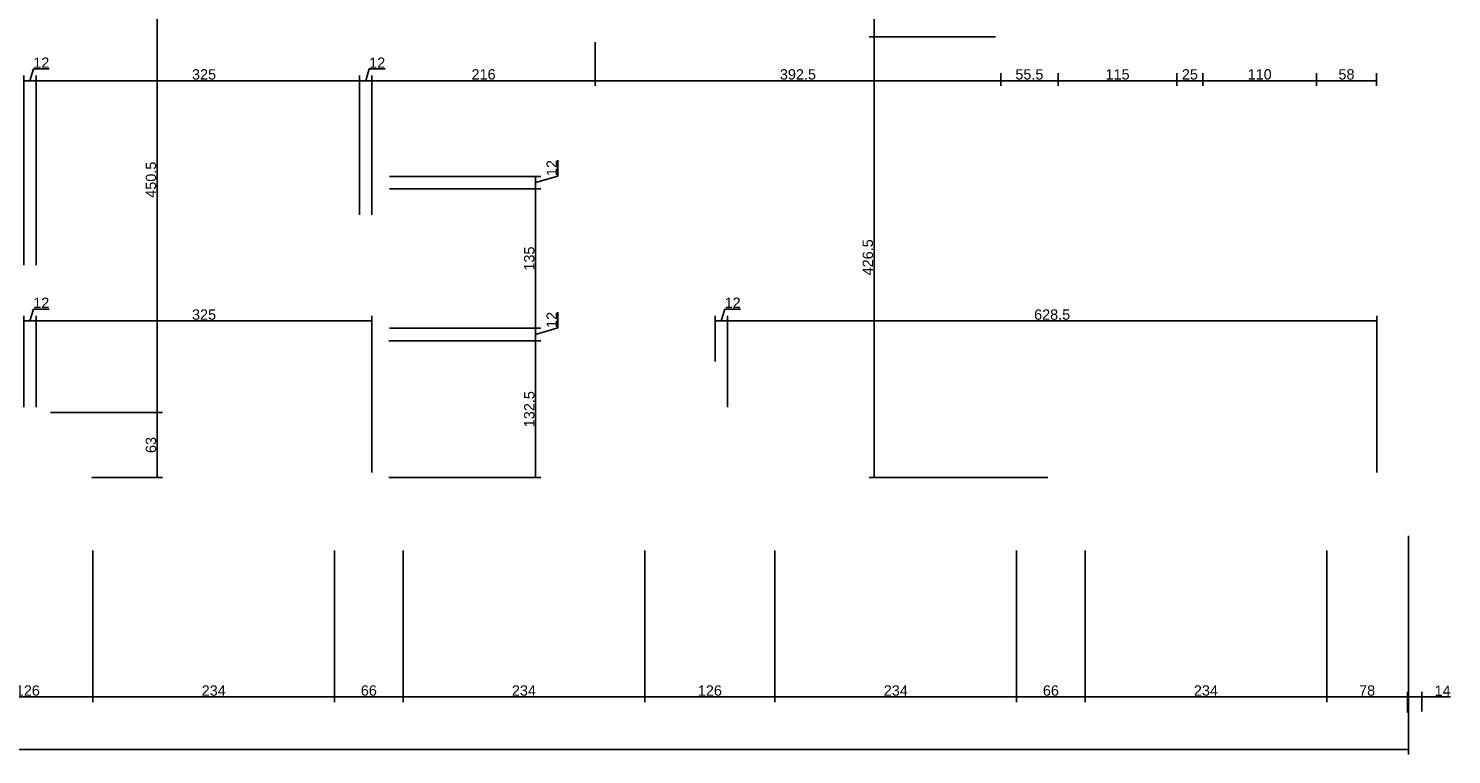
# Model space of a CAD drawing. Header units: millimetres. Extents: x 126553 to 403692, y -95821 to 38049.
# Tile 118 of 256: x 169045 to 170422, y -9233 to -8530. Entities that reach past the tile are written whole.
import ezdxf

# ---------------------------------------------------------------- set-up
doc = ezdxf.new("R2010")
doc.units = ezdxf.units.MM
doc.layers.add('11_wymiary', color=55, linetype='Continuous')
doc.layers.add('11_wymiary @ 50', color=55, linetype='Continuous')
doc.styles.add('11_RJ', font='arial.ttf')
doc.dimstyles.new('11_RJ (cc)', dxfattribs={"dimtxt": 0.2, "dimasz": 0.001, "dimexe": 0.1, "dimexo": 0.1, "dimgap": 0.02, "dimtad": 1, "dimdec": 1, "dimrnd": 0.5, "dimzin": 12, "dimdsep": 46, "dimtxsty": '11_RJ', "dimblk": 'OBLIQUE', "dimcen": 0, "dimdle": 0.01, "dimclrd": 256, "dimclre": 256, "dimclrt": 2, "dimazin": 3, "dimtfac": 1, "dimtdec": 1, "dimtofl": 0, "dimtmove": 0, "dimatfit": 3, "dimldrblk": 'DOT', "dimfxl": 1, "dimtolj": 1, "dimtzin": 13, "dimarcsym": 0})

# ---------------------------------------------------------------- blocks, each defined once
blk = doc.blocks.new('_Oblique')
at = {"color": 0, "linetype": 'ByBlock', "lineweight": -2}
blk.add_line((-0.5, -0.5), (0.5, 0.5), dxfattribs=at)
blk = doc.blocks.new('*D420')
at = {"layer": '11_wymiary', "lineweight": -2, "transparency": 16777216}
for p, q in [((169040.4, -8759.1), (169040.4, -8575.6)), ((169046.4, -8580.6), (169049.8, -8569.1)), ((169049.8, -8569.1), (169065.1, -8569.1)), ((169052.4, -8759.1), (169052.4, -8575.6)), ((169039.9, -8580.6), (169052.9, -8580.6))]:
    blk.add_line(p, q, dxfattribs=at)
at = {"layer": 'Defpoints', "color": 0, "transparency": 16777216}
for p in [(169052.4, -8580.6), (169040.4, -8764.1), (169052.4, -8764.1)]:
    blk.add_point(p, dxfattribs=at)
at = {"layer": '11_wymiary', "lineweight": -2, "transparency": 16777216, "xscale": 0.05, "yscale": 0.05, "zscale": 0.05, "rotation": 180}
blk.add_blockref('_Oblique', (169040.4, -8580.6), dxfattribs=at)
at = {"layer": '11_wymiary', "lineweight": -2, "transparency": 16777216, "xscale": 0.05, "yscale": 0.05, "zscale": 0.05}
blk.add_blockref('_Oblique', (169052.4, -8580.6), dxfattribs=at)
at = {"layer": '11_wymiary', "color": 2, "transparency": 16777216, "insert": (169057.4, -8563.1), "char_height": 10, "attachment_point": 5, "style": '11_RJ'}
blk.add_mtext('\\A1;12', dxfattribs=at)
blk = doc.blocks.new('_Dot')
at = {"color": 0, "linetype": 'ByBlock', "lineweight": -2}
blk.add_line((-0.5, 0), (-1, 0), dxfattribs=at)
at = {"color": 0, "linetype": 'ByBlock', "const_width": 0.5}
blk.add_lwpolyline([(-0.25, 0, 1), (0.25, 0, 1)], format="xyb", close=True, dxfattribs=at)
blk = doc.blocks.new('*D421')
at = {"layer": '11_wymiary', "lineweight": -2, "transparency": 16777216}
for p, q in [((169052.4, -8759.1), (169052.4, -8575.6)), ((169377.4, -8710.3), (169377.4, -8575.6)), ((169051.9, -8580.6), (169377.9, -8580.6))]:
    blk.add_line(p, q, dxfattribs=at)
at = {"layer": 'Defpoints', "color": 0, "transparency": 16777216}
for p in [(169377.4, -8580.6), (169377.4, -8715.3), (169052.4, -8764.1)]:
    blk.add_point(p, dxfattribs=at)
at = {"layer": '11_wymiary', "lineweight": -2, "transparency": 16777216, "xscale": 0.05, "yscale": 0.05, "zscale": 0.05, "rotation": 180}
blk.add_blockref('_Oblique', (169052.4, -8580.6), dxfattribs=at)
at = {"layer": '11_wymiary', "lineweight": -2, "transparency": 16777216, "xscale": 0.05, "yscale": 0.05, "zscale": 0.05}
blk.add_blockref('_Oblique', (169377.4, -8580.6), dxfattribs=at)
at = {"layer": '11_wymiary', "color": 2, "transparency": 16777216, "insert": (169214.9, -8574.5), "char_height": 10, "attachment_point": 5, "style": '11_RJ'}
blk.add_mtext('\\A1;325', dxfattribs=at)
blk = doc.blocks.new('*D422')
at = {"layer": '11_wymiary', "lineweight": -2, "transparency": 16777216}
for p, q in [((169365.4, -8710.3), (169365.4, -8575.6)), ((169371.4, -8580.6), (169374.8, -8569.1)), ((169374.8, -8569.1), (169390.1, -8569.1)), ((169377.4, -8710.3), (169377.4, -8575.6)), ((169364.9, -8580.6), (169377.9, -8580.6))]:
    blk.add_line(p, q, dxfattribs=at)
at = {"layer": 'Defpoints', "color": 0, "transparency": 16777216}
for p in [(169377.4, -8580.6), (169365.4, -8715.3), (169377.4, -8715.3)]:
    blk.add_point(p, dxfattribs=at)
at = {"layer": '11_wymiary', "lineweight": -2, "transparency": 16777216, "xscale": 0.05, "yscale": 0.05, "zscale": 0.05, "rotation": 180}
blk.add_blockref('_Oblique', (169365.4, -8580.6), dxfattribs=at)
at = {"layer": '11_wymiary', "lineweight": -2, "transparency": 16777216, "xscale": 0.05, "yscale": 0.05, "zscale": 0.05}
blk.add_blockref('_Oblique', (169377.4, -8580.6), dxfattribs=at)
at = {"layer": '11_wymiary', "color": 2, "transparency": 16777216, "insert": (169382.4, -8563.1), "char_height": 10, "attachment_point": 5, "style": '11_RJ'}
blk.add_mtext('\\A1;12', dxfattribs=at)
blk = doc.blocks.new('*D423')
at = {"layer": '11_wymiary', "lineweight": -2, "transparency": 16777216}
for p, q in [((169593.4, -8543.2), (169593.4, -8585.6)), ((169377.4, -8680.2), (169377.4, -8575.6)), ((169376.9, -8580.6), (169593.9, -8580.6))]:
    blk.add_line(p, q, dxfattribs=at)
at = {"layer": 'Defpoints', "color": 0, "transparency": 16777216}
for p in [(169593.4, -8538.2), (169593.4, -8580.6), (169377.4, -8685.2)]:
    blk.add_point(p, dxfattribs=at)
at = {"layer": '11_wymiary', "lineweight": -2, "transparency": 16777216, "xscale": 0.05, "yscale": 0.05, "zscale": 0.05, "rotation": 180}
blk.add_blockref('_Oblique', (169377.4, -8580.6), dxfattribs=at)
at = {"layer": '11_wymiary', "lineweight": -2, "transparency": 16777216, "xscale": 0.05, "yscale": 0.05, "zscale": 0.05}
blk.add_blockref('_Oblique', (169593.4, -8580.6), dxfattribs=at)
at = {"layer": '11_wymiary', "color": 2, "transparency": 16777216, "insert": (169485.4, -8574.5), "char_height": 10, "attachment_point": 5, "style": '11_RJ'}
blk.add_mtext('\\A1;216', dxfattribs=at)
blk = doc.blocks.new('*D424')
at = {"layer": '11_wymiary', "lineweight": -2, "transparency": 16777216}
for p, q in [((169593.4, -8543.2), (169593.4, -8585.6)), ((169985.9, -8573.3), (169985.9, -8585.6)), ((169592.9, -8580.6), (169986.4, -8580.6))]:
    blk.add_line(p, q, dxfattribs=at)
at = {"layer": 'Defpoints', "color": 0, "transparency": 16777216}
for p in [(169593.4, -8538.2), (169985.9, -8568.3), (169985.9, -8580.6)]:
    blk.add_point(p, dxfattribs=at)
at = {"layer": '11_wymiary', "lineweight": -2, "transparency": 16777216, "xscale": 0.05, "yscale": 0.05, "zscale": 0.05, "rotation": 180}
blk.add_blockref('_Oblique', (169593.4, -8580.6), dxfattribs=at)
at = {"layer": '11_wymiary', "lineweight": -2, "transparency": 16777216, "xscale": 0.05, "yscale": 0.05, "zscale": 0.05}
blk.add_blockref('_Oblique', (169985.9, -8580.6), dxfattribs=at)
at = {"layer": '11_wymiary', "color": 2, "transparency": 16777216, "insert": (169789.6, -8574.5), "char_height": 10, "attachment_point": 5, "style": '11_RJ'}
blk.add_mtext('\\A1;392.5', dxfattribs=at)
blk = doc.blocks.new('*D425')
at = {"layer": '11_wymiary', "lineweight": -2, "transparency": 16777216}
for p, q in [((169985.9, -8573.3), (169985.9, -8585.6)), ((170041.4, -8573.3), (170041.4, -8585.6)), ((169985.4, -8580.6), (170041.9, -8580.6))]:
    blk.add_line(p, q, dxfattribs=at)
at = {"layer": 'Defpoints', "color": 0, "transparency": 16777216}
for p in [(169985.9, -8568.3), (170041.4, -8568.3), (170041.4, -8580.6)]:
    blk.add_point(p, dxfattribs=at)
at = {"layer": '11_wymiary', "lineweight": -2, "transparency": 16777216, "xscale": 0.05, "yscale": 0.05, "zscale": 0.05, "rotation": 180}
blk.add_blockref('_Oblique', (169985.9, -8580.6), dxfattribs=at)
at = {"layer": '11_wymiary', "lineweight": -2, "transparency": 16777216, "xscale": 0.05, "yscale": 0.05, "zscale": 0.05}
blk.add_blockref('_Oblique', (170041.4, -8580.6), dxfattribs=at)
at = {"layer": '11_wymiary', "color": 2, "transparency": 16777216, "insert": (170013.6, -8574.5), "char_height": 10, "attachment_point": 5, "style": '11_RJ'}
blk.add_mtext('\\A1;55.5', dxfattribs=at)
blk = doc.blocks.new('*D426')
at = {"layer": '11_wymiary', "lineweight": -2, "transparency": 16777216}
for p, q in [((170041.4, -8573.3), (170041.4, -8585.6)), ((170156.4, -8573.3), (170156.4, -8585.6)), ((170040.9, -8580.6), (170156.9, -8580.6))]:
    blk.add_line(p, q, dxfattribs=at)
at = {"layer": 'Defpoints', "color": 0, "transparency": 16777216}
for p in [(170041.4, -8568.3), (170156.4, -8568.3), (170156.4, -8580.6)]:
    blk.add_point(p, dxfattribs=at)
at = {"layer": '11_wymiary', "lineweight": -2, "transparency": 16777216, "xscale": 0.05, "yscale": 0.05, "zscale": 0.05, "rotation": 180}
blk.add_blockref('_Oblique', (170041.4, -8580.6), dxfattribs=at)
at = {"layer": '11_wymiary', "lineweight": -2, "transparency": 16777216, "xscale": 0.05, "yscale": 0.05, "zscale": 0.05}
blk.add_blockref('_Oblique', (170156.4, -8580.6), dxfattribs=at)
at = {"layer": '11_wymiary', "color": 2, "transparency": 16777216, "insert": (170098.9, -8574.5), "char_height": 10, "attachment_point": 5, "style": '11_RJ'}
blk.add_mtext('\\A1;115', dxfattribs=at)
blk = doc.blocks.new('*D427')
at = {"layer": '11_wymiary', "lineweight": -2, "transparency": 16777216}
for p, q in [((170156.4, -8573.3), (170156.4, -8585.6)), ((170181.4, -8573.3), (170181.4, -8585.6)), ((170155.9, -8580.6), (170181.9, -8580.6))]:
    blk.add_line(p, q, dxfattribs=at)
at = {"layer": 'Defpoints', "color": 0, "transparency": 16777216}
for p in [(170156.4, -8568.3), (170181.4, -8568.3), (170181.4, -8580.6)]:
    blk.add_point(p, dxfattribs=at)
at = {"layer": '11_wymiary', "lineweight": -2, "transparency": 16777216, "xscale": 0.05, "yscale": 0.05, "zscale": 0.05, "rotation": 180}
blk.add_blockref('_Oblique', (170156.4, -8580.6), dxfattribs=at)
at = {"layer": '11_wymiary', "lineweight": -2, "transparency": 16777216, "xscale": 0.05, "yscale": 0.05, "zscale": 0.05}
blk.add_blockref('_Oblique', (170181.4, -8580.6), dxfattribs=at)
at = {"layer": '11_wymiary', "color": 2, "transparency": 16777216, "insert": (170168.9, -8574.5), "char_height": 10, "attachment_point": 5, "style": '11_RJ'}
blk.add_mtext('\\A1;25', dxfattribs=at)
blk = doc.blocks.new('*D428')
at = {"layer": '11_wymiary', "lineweight": -2, "transparency": 16777216}
for p, q in [((170181.4, -8573.3), (170181.4, -8585.6)), ((170291.4, -8573.3), (170291.4, -8585.6)), ((170180.9, -8580.6), (170291.9, -8580.6))]:
    blk.add_line(p, q, dxfattribs=at)
at = {"layer": 'Defpoints', "color": 0, "transparency": 16777216}
for p in [(170181.4, -8568.3), (170291.4, -8568.3), (170291.4, -8580.6)]:
    blk.add_point(p, dxfattribs=at)
at = {"layer": '11_wymiary', "lineweight": -2, "transparency": 16777216, "xscale": 0.05, "yscale": 0.05, "zscale": 0.05, "rotation": 180}
blk.add_blockref('_Oblique', (170181.4, -8580.6), dxfattribs=at)
at = {"layer": '11_wymiary', "lineweight": -2, "transparency": 16777216, "xscale": 0.05, "yscale": 0.05, "zscale": 0.05}
blk.add_blockref('_Oblique', (170291.4, -8580.6), dxfattribs=at)
at = {"layer": '11_wymiary', "color": 2, "transparency": 16777216, "insert": (170236.4, -8574.5), "char_height": 10, "attachment_point": 5, "style": '11_RJ'}
blk.add_mtext('\\A1;110', dxfattribs=at)
blk = doc.blocks.new('*D429')
at = {"layer": '11_wymiary', "lineweight": -2, "transparency": 16777216}
for p, q in [((170291.4, -8573.3), (170291.4, -8585.6)), ((170349.4, -8573.3), (170349.4, -8585.6)), ((170290.9, -8580.6), (170349.9, -8580.6))]:
    blk.add_line(p, q, dxfattribs=at)
at = {"layer": 'Defpoints', "color": 0, "transparency": 16777216}
for p in [(170291.4, -8568.3), (170349.4, -8568.3), (170349.4, -8580.6)]:
    blk.add_point(p, dxfattribs=at)
at = {"layer": '11_wymiary', "lineweight": -2, "transparency": 16777216, "xscale": 0.05, "yscale": 0.05, "zscale": 0.05, "rotation": 180}
blk.add_blockref('_Oblique', (170291.4, -8580.6), dxfattribs=at)
at = {"layer": '11_wymiary', "lineweight": -2, "transparency": 16777216, "xscale": 0.05, "yscale": 0.05, "zscale": 0.05}
blk.add_blockref('_Oblique', (170349.4, -8580.6), dxfattribs=at)
at = {"layer": '11_wymiary', "color": 2, "transparency": 16777216, "insert": (170320.4, -8574.5), "char_height": 10, "attachment_point": 5, "style": '11_RJ'}
blk.add_mtext('\\A1;58', dxfattribs=at)
blk = doc.blocks.new('*D439')
at = {"layer": '11_wymiary', "lineweight": -2, "transparency": 16777216}
for p, q in [((169557.4, -8672.8), (169557.4, -8657.5)), ((169394.4, -8673.2), (169540.8, -8673.2)), ((169535.8, -8672.7), (169535.8, -8685.7)), ((169535.8, -8679.2), (169557.4, -8672.8)), ((169394.4, -8685.2), (169540.8, -8685.2))]:
    blk.add_line(p, q, dxfattribs=at)
at = {"layer": 'Defpoints', "color": 0, "transparency": 16777216}
for p in [(169389.4, -8673.2), (169389.4, -8685.2), (169535.8, -8685.2)]:
    blk.add_point(p, dxfattribs=at)
at = {"layer": '11_wymiary', "lineweight": -2, "transparency": 16777216, "xscale": 0.05, "yscale": 0.05, "zscale": 0.05}
for p, rotation in [((169535.8, -8673.2), 90), ((169535.8, -8685.2), 270)]:
    blk.add_blockref('_Oblique', p, dxfattribs=dict(at, rotation=rotation))
at = {"layer": '11_wymiary', "color": 2, "transparency": 16777216, "insert": (169551.3, -8665.1), "char_height": 10, "attachment_point": 5, "rotation": 90, "style": '11_RJ'}
blk.add_mtext('\\A1;12', dxfattribs=at)
blk = doc.blocks.new('*D440')
at = {"layer": '11_wymiary', "lineweight": -2, "transparency": 16777216}
for p, q in [((169394.4, -8685.2), (169540.8, -8685.2)), ((169535.8, -8684.7), (169535.8, -8820.7)), ((169394.4, -8820.2), (169540.8, -8820.2))]:
    blk.add_line(p, q, dxfattribs=at)
at = {"layer": 'Defpoints', "color": 0, "transparency": 16777216}
for p in [(169389.4, -8685.2), (169389.4, -8820.2), (169535.8, -8820.2)]:
    blk.add_point(p, dxfattribs=at)
at = {"layer": '11_wymiary', "lineweight": -2, "transparency": 16777216, "xscale": 0.05, "yscale": 0.05, "zscale": 0.05}
for p, rotation in [((169535.8, -8685.2), 90), ((169535.8, -8820.2), 270)]:
    blk.add_blockref('_Oblique', p, dxfattribs=dict(at, rotation=rotation))
at = {"layer": '11_wymiary', "color": 2, "transparency": 16777216, "insert": (169529.7, -8752.7), "char_height": 10, "attachment_point": 5, "rotation": 90, "style": '11_RJ'}
blk.add_mtext('\\A1;135', dxfattribs=at)
blk = doc.blocks.new('*D441')
at = {"layer": '11_wymiary', "lineweight": -2, "transparency": 16777216}
for p, q in [((169557.4, -8819.8), (169557.4, -8804.5)), ((169394.4, -8820.2), (169540.8, -8820.2)), ((169535.8, -8819.7), (169535.8, -8832.7)), ((169535.8, -8826.2), (169557.4, -8819.8)), ((169393.8, -8832.2), (169540.8, -8832.2))]:
    blk.add_line(p, q, dxfattribs=at)
at = {"layer": 'Defpoints', "color": 0, "transparency": 16777216}
for p in [(169389.4, -8820.2), (169388.8, -8832.2), (169535.8, -8832.2)]:
    blk.add_point(p, dxfattribs=at)
at = {"layer": '11_wymiary', "lineweight": -2, "transparency": 16777216, "xscale": 0.05, "yscale": 0.05, "zscale": 0.05}
for p, rotation in [((169535.8, -8820.2), 90), ((169535.8, -8832.2), 270)]:
    blk.add_blockref('_Oblique', p, dxfattribs=dict(at, rotation=rotation))
at = {"layer": '11_wymiary', "color": 2, "transparency": 16777216, "insert": (169551.3, -8812.1), "char_height": 10, "attachment_point": 5, "rotation": 90, "style": '11_RJ'}
blk.add_mtext('\\A1;12', dxfattribs=at)
blk = doc.blocks.new('*D442')
at = {"layer": '11_wymiary', "lineweight": -2, "transparency": 16777216}
for p, q in [((169393.8, -8832.2), (169540.8, -8832.2)), ((169535.8, -8831.7), (169535.8, -8965.2)), ((169393.8, -8964.7), (169540.8, -8964.7))]:
    blk.add_line(p, q, dxfattribs=at)
at = {"layer": 'Defpoints', "color": 0, "transparency": 16777216}
for p in [(169388.8, -8832.2), (169388.8, -8964.7), (169535.8, -8964.7)]:
    blk.add_point(p, dxfattribs=at)
at = {"layer": '11_wymiary', "lineweight": -2, "transparency": 16777216, "xscale": 0.05, "yscale": 0.05, "zscale": 0.05}
for p, rotation in [((169535.8, -8832.2), 90), ((169535.8, -8964.7), 270)]:
    blk.add_blockref('_Oblique', p, dxfattribs=dict(at, rotation=rotation))
at = {"layer": '11_wymiary', "color": 2, "transparency": 16777216, "insert": (169529.7, -8898.5), "char_height": 10, "attachment_point": 5, "rotation": 90, "style": '11_RJ'}
blk.add_mtext('\\A1;132.5', dxfattribs=at)
blk = doc.blocks.new('*D452')
at = {"layer": '11_wymiary', "lineweight": -2, "transparency": 16777216}
for p, q in [((169891.9, -8315.7), (169858.4, -8315.7)), ((169863.4, -8315.2), (169863.4, -8538.7)), ((169980.9, -8538.2), (169858.4, -8538.2))]:
    blk.add_line(p, q, dxfattribs=at)
at = {"layer": 'Defpoints', "color": 0, "transparency": 16777216}
for p in [(169896.9, -8315.7), (169863.4, -8538.2), (169985.9, -8538.2)]:
    blk.add_point(p, dxfattribs=at)
at = {"layer": '11_wymiary', "lineweight": -2, "transparency": 16777216, "xscale": 0.05, "yscale": 0.05, "zscale": 0.05}
for p, rotation in [((169863.4, -8315.7), 90), ((169863.4, -8538.2), 270)]:
    blk.add_blockref('_Oblique', p, dxfattribs=dict(at, rotation=rotation))
at = {"layer": '11_wymiary', "color": 2, "transparency": 16777216, "insert": (169857.3, -8427), "char_height": 10, "attachment_point": 5, "rotation": 90, "style": '11_RJ'}
blk.add_mtext('\\A1;222.5', dxfattribs=at)
blk = doc.blocks.new('*D453')
at = {"layer": '11_wymiary', "lineweight": -2, "transparency": 16777216}
for p, q in [((169863.4, -8537.7), (169863.4, -8965.2)), ((169980.9, -8538.2), (169858.4, -8538.2)), ((170031.4, -8964.7), (169858.4, -8964.7))]:
    blk.add_line(p, q, dxfattribs=at)
at = {"layer": 'Defpoints', "color": 0, "transparency": 16777216}
for p in [(169985.9, -8538.2), (169863.4, -8964.7), (170036.4, -8964.7)]:
    blk.add_point(p, dxfattribs=at)
at = {"layer": '11_wymiary', "lineweight": -2, "transparency": 16777216, "xscale": 0.05, "yscale": 0.05, "zscale": 0.05}
for p, rotation in [((169863.4, -8538.2), 90), ((169863.4, -8964.7), 270)]:
    blk.add_blockref('_Oblique', p, dxfattribs=dict(at, rotation=rotation))
at = {"layer": '11_wymiary', "color": 2, "transparency": 16777216, "insert": (169857.3, -8751.5), "char_height": 10, "attachment_point": 5, "rotation": 90, "style": '11_RJ'}
blk.add_mtext('\\A1;426.5', dxfattribs=at)
blk = doc.blocks.new('*D465')
at = {"layer": '11_wymiary', "lineweight": -2, "transparency": 16777216}
for p, q in [((169054.1, -8451.1), (169174.7, -8451.1)), ((169169.7, -8450.6), (169169.7, -8902.2)), ((169066.4, -8901.7), (169174.7, -8901.7))]:
    blk.add_line(p, q, dxfattribs=at)
at = {"layer": 'Defpoints', "color": 0, "transparency": 16777216}
for p in [(169049.1, -8451.1), (169061.4, -8901.7), (169169.7, -8901.7)]:
    blk.add_point(p, dxfattribs=at)
at = {"layer": '11_wymiary', "lineweight": -2, "transparency": 16777216, "xscale": 0.05, "yscale": 0.05, "zscale": 0.05}
for p, rotation in [((169169.7, -8451.1), 90), ((169169.7, -8901.7), 270)]:
    blk.add_blockref('_Oblique', p, dxfattribs=dict(at, rotation=rotation))
at = {"layer": '11_wymiary', "color": 2, "transparency": 16777216, "insert": (169163.6, -8676.4), "char_height": 10, "attachment_point": 5, "rotation": 90, "style": '11_RJ'}
blk.add_mtext('\\A1;450.5', dxfattribs=at)
blk = doc.blocks.new('*D466')
at = {"layer": '11_wymiary', "lineweight": -2, "transparency": 16777216}
for p, q in [((169066.4, -8901.7), (169174.7, -8901.7)), ((169169.7, -8901.2), (169169.7, -8965.2)), ((169106.4, -8964.7), (169174.7, -8964.7))]:
    blk.add_line(p, q, dxfattribs=at)
at = {"layer": 'Defpoints', "color": 0, "transparency": 16777216}
for p in [(169061.4, -8901.7), (169101.4, -8964.7), (169169.7, -8964.7)]:
    blk.add_point(p, dxfattribs=at)
at = {"layer": '11_wymiary', "lineweight": -2, "transparency": 16777216, "xscale": 0.05, "yscale": 0.05, "zscale": 0.05}
for p, rotation in [((169169.7, -8901.7), 90), ((169169.7, -8964.7), 270)]:
    blk.add_blockref('_Oblique', p, dxfattribs=dict(at, rotation=rotation))
at = {"layer": '11_wymiary', "color": 2, "transparency": 16777216, "insert": (169163.6, -8933.2), "char_height": 10, "attachment_point": 5, "rotation": 90, "style": '11_RJ'}
blk.add_mtext('\\A1;63', dxfattribs=at)
blk = doc.blocks.new('*D225')
at = {"layer": '11_wymiary', "lineweight": -2, "transparency": 16777216}
for p, q in [((170350.4, -8813.1), (169720.9, -8813.1)), ((169721.4, -8896.7), (169721.4, -8808.1)), ((170349.9, -8959.7), (170349.9, -8808.1))]:
    blk.add_line(p, q, dxfattribs=at)
at = {"layer": 'Defpoints', "color": 0, "transparency": 16777216}
for p in [(169721.4, -8813.1), (169721.4, -8901.7), (170349.9, -8964.7)]:
    blk.add_point(p, dxfattribs=at)
at = {"layer": '11_wymiary', "lineweight": -2, "transparency": 16777216, "xscale": 0.05, "yscale": 0.05, "zscale": 0.05, "rotation": 180}
blk.add_blockref('_Oblique', (169721.4, -8813.1), dxfattribs=at)
at = {"layer": '11_wymiary', "lineweight": -2, "transparency": 16777216, "xscale": 0.05, "yscale": 0.05, "zscale": 0.05}
blk.add_blockref('_Oblique', (170349.9, -8813.1), dxfattribs=at)
at = {"layer": '11_wymiary', "color": 2, "transparency": 16777216, "insert": (170035.6, -8807), "char_height": 10, "attachment_point": 5, "style": '11_RJ'}
blk.add_mtext('\\A1;628.5', dxfattribs=at)
blk = doc.blocks.new('*D226')
at = {"layer": '11_wymiary', "lineweight": -2, "transparency": 16777216}
for p, q in [((169721.9, -8813.1), (169708.9, -8813.1)), ((169709.4, -8852.2), (169709.4, -8808.1)), ((169715.4, -8813.1), (169718.8, -8801.6)), ((169718.8, -8801.6), (169734.1, -8801.6)), ((169721.4, -8896.7), (169721.4, -8808.1))]:
    blk.add_line(p, q, dxfattribs=at)
at = {"layer": 'Defpoints', "color": 0, "transparency": 16777216}
for p in [(169709.4, -8813.1), (169709.4, -8857.2), (169721.4, -8901.7)]:
    blk.add_point(p, dxfattribs=at)
at = {"layer": '11_wymiary', "lineweight": -2, "transparency": 16777216, "xscale": 0.05, "yscale": 0.05, "zscale": 0.05, "rotation": 180}
blk.add_blockref('_Oblique', (169709.4, -8813.1), dxfattribs=at)
at = {"layer": '11_wymiary', "lineweight": -2, "transparency": 16777216, "xscale": 0.05, "yscale": 0.05, "zscale": 0.05}
blk.add_blockref('_Oblique', (169721.4, -8813.1), dxfattribs=at)
at = {"layer": '11_wymiary', "color": 2, "transparency": 16777216, "insert": (169726.4, -8795.5), "char_height": 10, "attachment_point": 5, "style": '11_RJ'}
blk.add_mtext('\\A1;12', dxfattribs=at)
blk = doc.blocks.new('*D227')
at = {"layer": '11_wymiary', "lineweight": -2, "transparency": 16777216}
for p, q in [((169377.9, -8813.1), (169051.9, -8813.1)), ((169052.4, -8896.7), (169052.4, -8808.1)), ((169377.4, -8959.7), (169377.4, -8808.1))]:
    blk.add_line(p, q, dxfattribs=at)
at = {"layer": 'Defpoints', "color": 0, "transparency": 16777216}
for p in [(169052.4, -8813.1), (169052.4, -8901.7), (169377.4, -8964.7)]:
    blk.add_point(p, dxfattribs=at)
at = {"layer": '11_wymiary', "lineweight": -2, "transparency": 16777216, "xscale": 0.05, "yscale": 0.05, "zscale": 0.05, "rotation": 180}
blk.add_blockref('_Oblique', (169052.4, -8813.1), dxfattribs=at)
at = {"layer": '11_wymiary', "lineweight": -2, "transparency": 16777216, "xscale": 0.05, "yscale": 0.05, "zscale": 0.05}
blk.add_blockref('_Oblique', (169377.4, -8813.1), dxfattribs=at)
at = {"layer": '11_wymiary', "color": 2, "transparency": 16777216, "insert": (169214.9, -8807), "char_height": 10, "attachment_point": 5, "style": '11_RJ'}
blk.add_mtext('\\A1;325', dxfattribs=at)
blk = doc.blocks.new('*D228')
at = {"layer": '11_wymiary', "lineweight": -2, "transparency": 16777216}
for p, q in [((169052.9, -8813.1), (169039.9, -8813.1)), ((169040.4, -8896.7), (169040.4, -8808.1)), ((169046.4, -8813.1), (169049.8, -8801.6)), ((169049.8, -8801.6), (169065.1, -8801.6)), ((169052.4, -8896.7), (169052.4, -8808.1))]:
    blk.add_line(p, q, dxfattribs=at)
at = {"layer": 'Defpoints', "color": 0, "transparency": 16777216}
for p in [(169040.4, -8813.1), (169040.4, -8901.7), (169052.4, -8901.7)]:
    blk.add_point(p, dxfattribs=at)
at = {"layer": '11_wymiary', "lineweight": -2, "transparency": 16777216, "xscale": 0.05, "yscale": 0.05, "zscale": 0.05, "rotation": 180}
blk.add_blockref('_Oblique', (169040.4, -8813.1), dxfattribs=at)
at = {"layer": '11_wymiary', "lineweight": -2, "transparency": 16777216, "xscale": 0.05, "yscale": 0.05, "zscale": 0.05}
blk.add_blockref('_Oblique', (169052.4, -8813.1), dxfattribs=at)
at = {"layer": '11_wymiary', "color": 2, "transparency": 16777216, "insert": (169057.4, -8795.5), "char_height": 10, "attachment_point": 5, "style": '11_RJ'}
blk.add_mtext('\\A1;12', dxfattribs=at)
blk = doc.blocks.new('*D186')
at = {"layer": '11_wymiary', "lineweight": -2, "transparency": 16777216}
for p, q in [((170067.5, -9035.2), (170067.5, -9182)), ((170301.4, -9035.2), (170301.4, -9182)), ((170301.9, -9177), (170067, -9177))]:
    blk.add_line(p, q, dxfattribs=at)
at = {"layer": 'Defpoints', "color": 0, "transparency": 16777216}
for p in [(170067.5, -9030.2), (170301.4, -9030.2), (170067.5, -9177)]:
    blk.add_point(p, dxfattribs=at)
at = {"layer": '11_wymiary', "lineweight": -2, "transparency": 16777216, "xscale": 0.05, "yscale": 0.05, "zscale": 0.05, "rotation": 180}
blk.add_blockref('_Oblique', (170067.5, -9177), dxfattribs=at)
at = {"layer": '11_wymiary', "lineweight": -2, "transparency": 16777216, "xscale": 0.05, "yscale": 0.05, "zscale": 0.05}
blk.add_blockref('_Oblique', (170301.4, -9177), dxfattribs=at)
at = {"layer": '11_wymiary', "color": 2, "transparency": 16777216, "insert": (170184.4, -9170.9), "char_height": 10, "attachment_point": 5, "style": '11_RJ'}
blk.add_mtext('\\A1;234', dxfattribs=at)
blk = doc.blocks.new('*D187')
at = {"layer": '11_wymiary', "lineweight": -2, "transparency": 16777216}
for p, q in [((170301.4, -9035.2), (170301.4, -9182)), ((170379.9, -9177), (170300.9, -9177)), ((170379.4, -9192.2), (170379.4, -9172))]:
    blk.add_line(p, q, dxfattribs=at)
at = {"layer": 'Defpoints', "color": 0, "transparency": 16777216}
for p in [(170301.4, -9030.2), (170301.4, -9177), (170379.4, -9197.2)]:
    blk.add_point(p, dxfattribs=at)
at = {"layer": '11_wymiary', "lineweight": -2, "transparency": 16777216, "xscale": 0.05, "yscale": 0.05, "zscale": 0.05, "rotation": 180}
blk.add_blockref('_Oblique', (170301.4, -9177), dxfattribs=at)
at = {"layer": '11_wymiary', "lineweight": -2, "transparency": 16777216, "xscale": 0.05, "yscale": 0.05, "zscale": 0.05}
blk.add_blockref('_Oblique', (170379.4, -9177), dxfattribs=at)
at = {"layer": '11_wymiary', "color": 2, "transparency": 16777216, "insert": (170340.4, -9170.9), "char_height": 10, "attachment_point": 5, "style": '11_RJ'}
blk.add_mtext('\\A1;78', dxfattribs=at)
blk = doc.blocks.new('*D188')
at = {"layer": '11_wymiary', "lineweight": -2, "transparency": 16777216}
for p, q in [((170393.9, -9177), (170378.9, -9177)), ((170379.4, -9192.2), (170379.4, -9172)), ((170393.4, -9191.2), (170393.4, -9172)), ((170421, -9177), (170393.4, -9177))]:
    blk.add_line(p, q, dxfattribs=at)
at = {"layer": 'Defpoints', "color": 0, "transparency": 16777216}
for p in [(170379.4, -9177), (170379.4, -9197.2), (170393.4, -9196.2)]:
    blk.add_point(p, dxfattribs=at)
at = {"layer": '11_wymiary', "lineweight": -2, "transparency": 16777216, "xscale": 0.05, "yscale": 0.05, "zscale": 0.05, "rotation": 180}
blk.add_blockref('_Oblique', (170379.4, -9177), dxfattribs=at)
at = {"layer": '11_wymiary', "lineweight": -2, "transparency": 16777216, "xscale": 0.05, "yscale": 0.05, "zscale": 0.05}
blk.add_blockref('_Oblique', (170393.4, -9177), dxfattribs=at)
at = {"layer": '11_wymiary', "color": 2, "transparency": 16777216, "insert": (170413.4, -9171), "char_height": 10, "attachment_point": 5, "style": '11_RJ'}
blk.add_mtext('\\A1;14', dxfattribs=at)
blk = doc.blocks.new('*D189')
at = {"layer": '11_wymiary', "lineweight": -2, "transparency": 16777216}
for p, q in [((170001.2, -9035.2), (170001.2, -9182)), ((170067.5, -9035.2), (170067.5, -9182)), ((170068, -9177), (170000.7, -9177))]:
    blk.add_line(p, q, dxfattribs=at)
at = {"layer": 'Defpoints', "color": 0, "transparency": 16777216}
for p in [(170001.2, -9030.2), (170067.5, -9030.2), (170001.2, -9177)]:
    blk.add_point(p, dxfattribs=at)
at = {"layer": '11_wymiary', "lineweight": -2, "transparency": 16777216, "xscale": 0.05, "yscale": 0.05, "zscale": 0.05, "rotation": 180}
blk.add_blockref('_Oblique', (170001.2, -9177), dxfattribs=at)
at = {"layer": '11_wymiary', "lineweight": -2, "transparency": 16777216, "xscale": 0.05, "yscale": 0.05, "zscale": 0.05}
blk.add_blockref('_Oblique', (170067.5, -9177), dxfattribs=at)
at = {"layer": '11_wymiary', "color": 2, "transparency": 16777216, "insert": (170034.4, -9170.9), "char_height": 10, "attachment_point": 5, "style": '11_RJ'}
blk.add_mtext('\\A1;66', dxfattribs=at)
blk = doc.blocks.new('*D190')
at = {"layer": '11_wymiary', "lineweight": -2, "transparency": 16777216}
for p, q in [((169767.4, -9035.2), (169767.4, -9182)), ((170001.2, -9035.2), (170001.2, -9182)), ((170001.7, -9177), (169766.9, -9177))]:
    blk.add_line(p, q, dxfattribs=at)
at = {"layer": 'Defpoints', "color": 0, "transparency": 16777216}
for p in [(169767.4, -9030.2), (170001.2, -9030.2), (169767.4, -9177)]:
    blk.add_point(p, dxfattribs=at)
at = {"layer": '11_wymiary', "lineweight": -2, "transparency": 16777216, "xscale": 0.05, "yscale": 0.05, "zscale": 0.05, "rotation": 180}
blk.add_blockref('_Oblique', (169767.4, -9177), dxfattribs=at)
at = {"layer": '11_wymiary', "lineweight": -2, "transparency": 16777216, "xscale": 0.05, "yscale": 0.05, "zscale": 0.05}
blk.add_blockref('_Oblique', (170001.2, -9177), dxfattribs=at)
at = {"layer": '11_wymiary', "color": 2, "transparency": 16777216, "insert": (169884.3, -9170.9), "char_height": 10, "attachment_point": 5, "style": '11_RJ'}
blk.add_mtext('\\A1;234', dxfattribs=at)
blk = doc.blocks.new('*D191')
at = {"layer": '11_wymiary', "lineweight": -2, "transparency": 16777216}
for p, q in [((169407.5, -9035.2), (169407.5, -9182)), ((169641.4, -9035.2), (169641.4, -9182)), ((169641.9, -9177), (169407, -9177))]:
    blk.add_line(p, q, dxfattribs=at)
at = {"layer": 'Defpoints', "color": 0, "transparency": 16777216}
for p in [(169407.5, -9030.2), (169641.4, -9030.2), (169407.5, -9177)]:
    blk.add_point(p, dxfattribs=at)
at = {"layer": '11_wymiary', "lineweight": -2, "transparency": 16777216, "xscale": 0.05, "yscale": 0.05, "zscale": 0.05, "rotation": 180}
blk.add_blockref('_Oblique', (169407.5, -9177), dxfattribs=at)
at = {"layer": '11_wymiary', "lineweight": -2, "transparency": 16777216, "xscale": 0.05, "yscale": 0.05, "zscale": 0.05}
blk.add_blockref('_Oblique', (169641.4, -9177), dxfattribs=at)
at = {"layer": '11_wymiary', "color": 2, "transparency": 16777216, "insert": (169524.4, -9170.9), "char_height": 10, "attachment_point": 5, "style": '11_RJ'}
blk.add_mtext('\\A1;234', dxfattribs=at)
blk = doc.blocks.new('*D192')
at = {"layer": '11_wymiary', "lineweight": -2, "transparency": 16777216}
for p, q in [((169641.4, -9035.2), (169641.4, -9182)), ((169767.4, -9035.2), (169767.4, -9182)), ((169767.9, -9177), (169640.9, -9177))]:
    blk.add_line(p, q, dxfattribs=at)
at = {"layer": 'Defpoints', "color": 0, "transparency": 16777216}
for p in [(169641.4, -9030.2), (169767.4, -9030.2), (169641.4, -9177)]:
    blk.add_point(p, dxfattribs=at)
at = {"layer": '11_wymiary', "lineweight": -2, "transparency": 16777216, "xscale": 0.05, "yscale": 0.05, "zscale": 0.05, "rotation": 180}
blk.add_blockref('_Oblique', (169641.4, -9177), dxfattribs=at)
at = {"layer": '11_wymiary', "lineweight": -2, "transparency": 16777216, "xscale": 0.05, "yscale": 0.05, "zscale": 0.05}
blk.add_blockref('_Oblique', (169767.4, -9177), dxfattribs=at)
at = {"layer": '11_wymiary', "color": 2, "transparency": 16777216, "insert": (169704.4, -9170.9), "char_height": 10, "attachment_point": 5, "style": '11_RJ'}
blk.add_mtext('\\A1;126', dxfattribs=at)
blk = doc.blocks.new('*D193')
at = {"layer": '11_wymiary', "lineweight": -2, "transparency": 16777216}
for p, q in [((169341.2, -9035.2), (169341.2, -9182)), ((169407.5, -9035.2), (169407.5, -9182)), ((169408, -9177), (169340.7, -9177))]:
    blk.add_line(p, q, dxfattribs=at)
at = {"layer": 'Defpoints', "color": 0, "transparency": 16777216}
for p in [(169341.2, -9030.2), (169407.5, -9030.2), (169341.2, -9177)]:
    blk.add_point(p, dxfattribs=at)
at = {"layer": '11_wymiary', "lineweight": -2, "transparency": 16777216, "xscale": 0.05, "yscale": 0.05, "zscale": 0.05, "rotation": 180}
blk.add_blockref('_Oblique', (169341.2, -9177), dxfattribs=at)
at = {"layer": '11_wymiary', "lineweight": -2, "transparency": 16777216, "xscale": 0.05, "yscale": 0.05, "zscale": 0.05}
blk.add_blockref('_Oblique', (169407.5, -9177), dxfattribs=at)
at = {"layer": '11_wymiary', "color": 2, "transparency": 16777216, "insert": (169374.4, -9170.9), "char_height": 10, "attachment_point": 5, "style": '11_RJ'}
blk.add_mtext('\\A1;66', dxfattribs=at)
blk = doc.blocks.new('*D194')
at = {"layer": '11_wymiary', "lineweight": -2, "transparency": 16777216}
for p, q in [((169107.4, -9035.2), (169107.4, -9182)), ((169341.2, -9035.2), (169341.2, -9182)), ((169341.7, -9177), (169106.9, -9177))]:
    blk.add_line(p, q, dxfattribs=at)
at = {"layer": 'Defpoints', "color": 0, "transparency": 16777216}
for p in [(169107.4, -9030.2), (169341.2, -9030.2), (169107.4, -9177)]:
    blk.add_point(p, dxfattribs=at)
at = {"layer": '11_wymiary', "lineweight": -2, "transparency": 16777216, "xscale": 0.05, "yscale": 0.05, "zscale": 0.05, "rotation": 180}
blk.add_blockref('_Oblique', (169107.4, -9177), dxfattribs=at)
at = {"layer": '11_wymiary', "lineweight": -2, "transparency": 16777216, "xscale": 0.05, "yscale": 0.05, "zscale": 0.05}
blk.add_blockref('_Oblique', (169341.2, -9177), dxfattribs=at)
at = {"layer": '11_wymiary', "color": 2, "transparency": 16777216, "insert": (169224.3, -9170.9), "char_height": 10, "attachment_point": 5, "style": '11_RJ'}
blk.add_mtext('\\A1;234', dxfattribs=at)
blk = doc.blocks.new('*D195')
at = {"layer": '11_wymiary', "lineweight": -2, "transparency": 16777216}
for p, q in [((170380.4, -9021.2), (170380.4, -9232.8)), ((165060.9, -9227.8), (170380.9, -9227.8))]:
    blk.add_line(p, q, dxfattribs=at)
at = {"layer": 'Defpoints', "color": 0, "transparency": 16777216}
for p in [(170380.4, -9016.2), (165061.4, -9227.8), (170380.4, -9227.8)]:
    blk.add_point(p, dxfattribs=at)
at = {"layer": '11_wymiary', "lineweight": -2, "transparency": 16777216, "xscale": 0.05, "yscale": 0.05, "zscale": 0.05, "rotation": 180}
blk.add_blockref('_Oblique', (165061.4, -9227.8), dxfattribs=at)
at = {"layer": '11_wymiary', "lineweight": -2, "transparency": 16777216, "xscale": 0.05, "yscale": 0.05, "zscale": 0.05}
blk.add_blockref('_Oblique', (170380.4, -9227.8), dxfattribs=at)
at = {"layer": '11_wymiary', "color": 2, "transparency": 16777216, "insert": (167720.9, -9221.7), "char_height": 10, "attachment_point": 5, "style": '11_RJ'}
blk.add_mtext('\\A1;5319', dxfattribs=at)
blk = doc.blocks.new('*D196')
at = {"layer": '11_wymiary', "lineweight": -2, "transparency": 16777216}
for p, q in [((168981.4, -9035.2), (168981.4, -9182)), ((169107.4, -9035.2), (169107.4, -9182)), ((169107.9, -9177), (168980.9, -9177))]:
    blk.add_line(p, q, dxfattribs=at)
at = {"layer": 'Defpoints', "color": 0, "transparency": 16777216}
for p in [(168981.4, -9030.2), (169107.4, -9030.2), (168981.4, -9177)]:
    blk.add_point(p, dxfattribs=at)
at = {"layer": '11_wymiary', "lineweight": -2, "transparency": 16777216, "xscale": 0.05, "yscale": 0.05, "zscale": 0.05, "rotation": 180}
blk.add_blockref('_Oblique', (168981.4, -9177), dxfattribs=at)
at = {"layer": '11_wymiary', "lineweight": -2, "transparency": 16777216, "xscale": 0.05, "yscale": 0.05, "zscale": 0.05}
blk.add_blockref('_Oblique', (169107.4, -9177), dxfattribs=at)
at = {"layer": '11_wymiary', "color": 2, "transparency": 16777216, "insert": (169044.4, -9170.9), "char_height": 10, "attachment_point": 5, "style": '11_RJ'}
blk.add_mtext('\\A1;126', dxfattribs=at)

msp = doc.modelspace()

# ---------------------------------------------------------------- dimensions: what is measured, and where the dimension line sits
at = {"layer": '11_wymiary @ 50'}
for base, p1, p2, picture, middle in [((169863.41464, -8538.23273), (169896.85215, -8315.73273), (169985.91713, -8538.23273), '*D452', (169857.30891, -8426.98273)), ((169169.69158, -8901.73273), (169049.13659, -8451.11299), (169061.35215, -8901.73273), '*D465', (169163.58585, -8676.42286)), ((169863.41464, -8964.73273), (169985.91713, -8538.23273), (170036.35215, -8964.73273), '*D453', (169857.30891, -8751.48273)), ((169535.79804, -8685.23273), (169389.35215, -8673.23273), (169389.35215, -8685.23273), '*D439', (169551.33897, -8671.76431)), ((169535.79804, -8820.23273), (169389.35215, -8685.23273), (169389.35215, -8820.23273), '*D440', (169529.6889, -8752.73273)), ((169535.79804, -8832.23273), (169389.35215, -8820.23273), (169388.84387, -8832.23273), '*D441', (169551.33897, -8818.76431)), ((169535.79804, -8964.73273), (169388.84387, -8832.23273), (169388.84387, -8964.73273), '*D442', (169529.6889, -8898.48273)), ((169169.69158, -8964.73273), (169061.35215, -8901.73273), (169101.35215, -8964.73273), '*D466', (169163.58244, -8933.23273))]:
    dim = msp.add_linear_dim(base=base, p1=p1, p2=p2, angle=90, dimstyle='11_RJ (cc)', override={"dimscale": 50, "dimtix": 0, "dimtofl": 0, "dimtmove": 1, "dimatfit": 3}, dxfattribs=at)
    dim.commit()
    dim.dimension.update_dxf_attribs({"geometry": picture, "text_midpoint": middle})
for base, p1, p2, override, picture, middle in [((169593.35215, -8580.60689), (169377.35215, -8685.23273), (169593.35215, -8538.23273), {"dimscale": 50, "dimtix": 0, "dimtofl": 0, "dimtmove": 1, "dimatfit": 3}, '*D423', (169485.35215, -8574.50116)), ((169985.91713, -8580.60689), (169593.35215, -8538.23273), (169985.91713, -8568.30602), {"dimscale": 50, "dimtix": 0, "dimtofl": 0, "dimtmove": 1, "dimatfit": 3}, '*D424', (169789.63464, -8574.49775)), ((169052.35215, -8580.60689), (169040.35215, -8764.07709), (169052.35215, -8764.07709), {"dimscale": 50, "dimtix": 0, "dimtofl": 0, "dimtmove": 1, "dimatfit": 3}, '*D420', (169050.80829, -8563.06597)), ((169377.35215, -8580.60689), (169365.35215, -8715.30602), (169377.35215, -8715.30602), {"dimscale": 50, "dimtix": 0, "dimtofl": 0, "dimtmove": 1, "dimatfit": 3}, '*D422', (169375.80829, -8563.06597)), ((169377.35215, -8580.60689), (169052.35215, -8764.07709), (169377.35215, -8715.30602), {"dimscale": 50, "dimtix": 0, "dimtofl": 0, "dimtmove": 1, "dimatfit": 3}, '*D421', (169214.85215, -8574.49775)), ((170041.35215, -8580.60689), (169985.91713, -8568.30602), (170041.35215, -8568.30602), {"dimscale": 50, "dimtix": 0, "dimtofl": 0, "dimtmove": 1, "dimatfit": 3}, '*D425', (170013.63464, -8574.52163)), ((170156.35215, -8580.60689), (170041.35215, -8568.30602), (170156.35215, -8568.30602), {"dimscale": 50, "dimtix": 0, "dimtofl": 0, "dimtmove": 1, "dimatfit": 3}, '*D426', (170098.85215, -8574.50116)), ((170181.35215, -8580.60689), (170156.35215, -8568.30602), (170181.35215, -8568.30602), {"dimscale": 50, "dimtix": 0, "dimtofl": 0, "dimtmove": 1, "dimatfit": 3}, '*D427', (170168.85215, -8574.50116)), ((170291.35215, -8580.60689), (170181.35215, -8568.30602), (170291.35215, -8568.30602), {"dimscale": 50, "dimtix": 0, "dimtofl": 0, "dimtmove": 1, "dimatfit": 3}, '*D428', (170236.35215, -8574.50116)), ((170349.35215, -8580.60689), (170291.35215, -8568.30602), (170349.35215, -8568.30602), {"dimscale": 50, "dimtix": 0, "dimtofl": 0, "dimtmove": 1, "dimatfit": 3}, '*D429', (170320.35215, -8574.50116)), ((169040.35215, -8813.07369), (169052.35215, -8901.73273), (169040.35215, -8901.73273), {"dimscale": 50, "dimtix": 0, "dimtofl": 0, "dimtmove": 1, "dimatfit": 3}, '*D228', (169050.80829, -8795.53277)), ((169709.35215, -8813.07369), (169721.35215, -8901.73273), (169709.35215, -8857.23273), {"dimscale": 50, "dimtix": 0, "dimtofl": 0, "dimtmove": 1, "dimatfit": 3}, '*D226', (169719.80829, -8795.53277)), ((169052.35215, -8813.07369), (169377.35215, -8964.73273), (169052.35215, -8901.73273), {"dimscale": 50, "dimtix": 0, "dimtofl": 0, "dimtmove": 1, "dimatfit": 3}, '*D227', (169214.85215, -8806.96455)), ((169721.35215, -8813.07369), (170349.85215, -8964.73273), (169721.35215, -8901.73273), {"dimscale": 50, "dimtix": 0, "dimtofl": 0, "dimtmove": 0, "dimatfit": 3}, '*D225', (170035.60215, -8806.96796)), ((170380.35215, -9227.79027), (165061.35215, -9227.79027), (170380.35215, -9016.23273), {"dimscale": 50, "dimtix": 0, "dimtofl": 0, "dimtmove": 1, "dimatfit": 3}, '*D195', (167720.85215, -9221.68113)), ((168981.35215, -9176.98159), (169107.35215, -9030.23273), (168981.35215, -9030.23273), {"dimscale": 50, "dimtix": 0, "dimtofl": 0, "dimtmove": 1, "dimatfit": 3}, '*D196', (169044.35215, -9170.87586)), ((169107.35215, -9176.98159), (169341.24693, -9030.23273), (169107.35215, -9030.23273), {"dimscale": 50, "dimtix": 0, "dimtofl": 0, "dimtmove": 1, "dimatfit": 3}, '*D194', (169224.29954, -9170.87245)), ((169341.24693, -9176.98159), (169407.45738, -9030.23273), (169341.24693, -9030.23273), {"dimscale": 50, "dimtix": 0, "dimtofl": 0, "dimtmove": 1, "dimatfit": 3}, '*D193', (169374.35215, -9170.87586)), ((169407.45738, -9176.98159), (169641.35215, -9030.23273), (169407.45738, -9030.23273), {"dimscale": 50, "dimtix": 0, "dimtofl": 0, "dimtmove": 1, "dimatfit": 3}, '*D191', (169524.40476, -9170.87245)), ((169641.35215, -9176.98159), (169767.35215, -9030.23273), (169641.35215, -9030.23273), {"dimscale": 50, "dimtix": 0, "dimtofl": 0, "dimtmove": 1, "dimatfit": 3}, '*D192', (169704.35215, -9170.87586)), ((169767.35215, -9176.98159), (170001.24693, -9030.23273), (169767.35215, -9030.23273), {"dimscale": 50, "dimtix": 0, "dimtofl": 0, "dimtmove": 1, "dimatfit": 3}, '*D190', (169884.29954, -9170.87245)), ((170001.24693, -9176.98159), (170067.45738, -9030.23273), (170001.24693, -9030.23273), {"dimscale": 50, "dimtix": 0, "dimtofl": 0, "dimtmove": 1, "dimatfit": 3}, '*D189', (170034.35215, -9170.87586)), ((170067.45738, -9176.98159), (170301.35215, -9030.23273), (170067.45738, -9030.23273), {"dimscale": 50, "dimtix": 0, "dimtofl": 0, "dimtmove": 1, "dimatfit": 3}, '*D186', (170184.40476, -9170.87245)), ((170301.35215, -9176.98159), (170379.35215, -9197.23273), (170301.35215, -9030.23273), {"dimscale": 50, "dimtix": 0, "dimtofl": 0, "dimtmove": 1, "dimatfit": 3}, '*D187', (170340.35215, -9170.87586))]:
    dim = msp.add_linear_dim(base=base, p1=p1, p2=p2, dimstyle='11_RJ (cc)', override=override, dxfattribs=at)
    dim.commit()
    dim.dimension.update_dxf_attribs({"geometry": picture, "text_midpoint": middle})
dim = msp.add_linear_dim(base=(170379.35215, -9176.98159), p1=(170393.35215, -9196.23273), p2=(170379.35215, -9197.23273), dimstyle='11_RJ (cc)', override={"dimscale": 50, "dimtix": 0, "dimtofl": 0, "dimtmove": 1, "dimatfit": 3}, dxfattribs=at)
dim.commit()
dim.dimension.update_dxf_attribs({"geometry": '*D188', "text_midpoint": (170413.35215, -9176.98159), "dimtype": 128})

doc.saveas('drawing.dxf')
